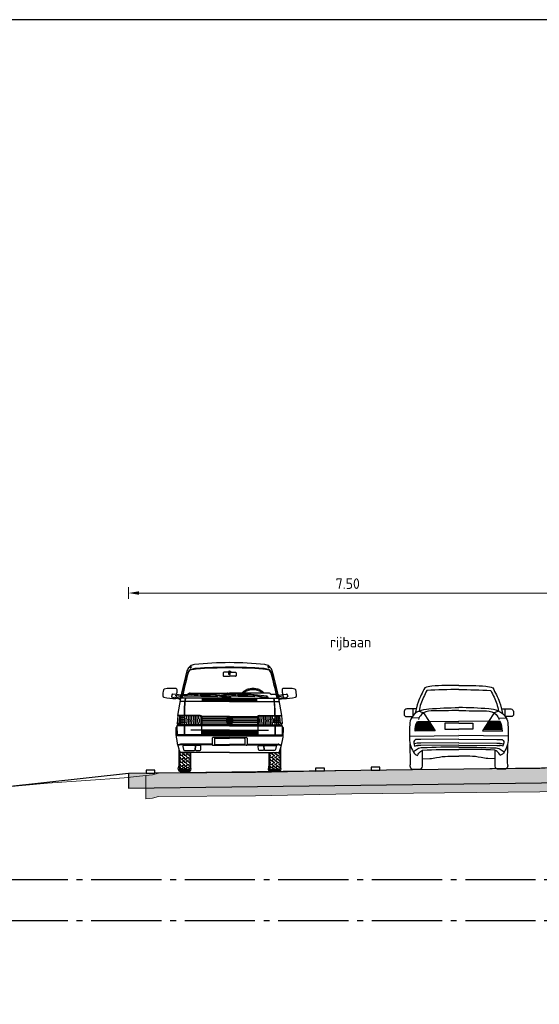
# Model space of a CAD drawing. Header units: metres. Extents: x 180716 to 180809, y 418548 to 418668.
# Tile 93 of 148: x 180727 to 180736, y 418651 to 418668. Entities that reach past the tile are written whole.
import ezdxf

# ---------------------------------------------------------------- set-up
doc = ezdxf.new("R2010")
doc.units = ezdxf.units.M
doc.linetypes.add('AL-NAP_LIJN', pattern=[15.25, 12, -1.5, 0.25, -1.5])
doc.layers.get('0').update_dxf_attribs({"color": 30, "lineweight": 0})
doc.layers.get('Defpoints').update_dxf_attribs({"lineweight": 0})
for name, color, linetype, lineweight in [('B-WE-GW-BERM-GD', 253, 'Continuous', 0), ('B-WE-VH-M', 253, 'Continuous', 0), ('B-WE-VH-VERHARDING_ASFALT-GD', 253, 'Continuous', 0), ('N-WE-GW-BERM-GD', 90, 'Continuous', 30), ('N-WE-VH-M', 7, 'Continuous', 18), ('N-WE-VH-VERHARDING_ASFALT-GD', 210, 'Continuous', 30), ('N-WE-VW-MARKERING-GD', 7, 'Continuous', 30), ('N-WE-WH-WATERPEIL_WINTERPEIL-GD', 150, 'AL-NAP_LIJN', 25), ('N-WE-WH-WATERPEIL_ZOMERPEIL-GD', 150, 'AL-NAP_LIJN', 25), ('X-XX-AL-AANKLEDING-SD', 6, 'Continuous', 25)]:
    doc.layers.add(name, color=color, linetype=linetype, lineweight=lineweight)
doc.layers.add('B-WE-VH-VERHARDING_ASFALT-AD', color=253, linetype='Continuous', lineweight=0, transparency=0.5)
doc.layers.add('N-WE-VH-VERHARDING_ASFALT-AD', color=212, linetype='Continuous', lineweight=18, transparency=0.3)
doc.layers.add('X-XX-AL-HULPLIJN-GD', color=155, linetype='Continuous', lineweight=25, plot=False)
doc.styles.add('NLCS-ISO-M100-T18', font='NLCS-ISO.ttf', dxfattribs={"height": 0.18})
doc.dimstyles.new('NLCS-M100-T18-PIJL_L2_H1', dxfattribs={"dimscale": 0.1, "dimtxt": 2.5, "dimasz": 1.8, "dimexe": 2, "dimexo": 2, "dimgap": 0.7, "dimtad": 1, "dimzin": 0, "dimdsep": 46, "dimtxsty": 'NLCS-ISO-M100-T18', "dimcen": 0, "dimdle": 2, "dimclrd": 256, "dimclre": 256, "dimclrt": 1, "dimadec": 1, "dimazin": 0, "dimtfac": 1, "dimtdec": 3, "dimtofl": 0, "dimtmove": 0, "dimatfit": 3, "dimfxl": 2, "dimfxlon": 1, "dimtfillclr": 256, "dimtolj": 1, "dimtzin": 0, "dimlwd": -1, "dimlwe": -1, "dimarcsym": 0})

# ---------------------------------------------------------------- blocks, each defined once
blk = doc.blocks.new('*D10')
at = {"layer": 'Defpoints', "color": 0, "transparency": 16777216}
for p in [(180736.775, 418657.861), (180736.775, 418654.874), (180729.275, 418654.777)]:
    blk.add_point(p, dxfattribs=at)
at = {"layer": 'N-WE-VH-M', "transparency": 16777216}
for p, q in [((180729.275, 418657.761), (180729.275, 418657.961)), ((180729.455, 418657.861), (180736.595, 418657.861)), ((180736.775, 418657.761), (180736.775, 418657.961))]:
    blk.add_line(p, q, dxfattribs=at)
for points in [[(180729.455, 418657.891), (180729.455, 418657.831), (180729.275, 418657.861)], [(180736.595, 418657.891), (180736.595, 418657.831), (180736.775, 418657.861)]]:
    blk.add_solid(points, dxfattribs=at)
at = {"layer": 'N-WE-VH-M', "color": 1, "transparency": 16777216, "insert": (180733.025, 418658.021), "char_height": 0.18, "attachment_point": 5, "style": 'NLCS-ISO-M100-T18'}
blk.add_mtext('\\A1;7.50', dxfattribs=at)
blk = doc.blocks.new('SAL-AANKLEDING_AUTO2_ACHTERAANZICHT-D')
for points in [[(0, 1.43, 0.026139), (-0.462, 1.419, 0.076615), (-0.581, 1.388, 0.036668), (-0.697, 1.146, 0.049136), (-0.746, 0.952, 2.196377)], [(0, 1.361, 0.005851), (-0.546, 1.345, 0.040858), (-0.65, 1.116, 0.034998), (-0.677, 0.993, -0.100737), (-0.511, 1.03, -0.017526), (0, 1.052, 0.289289)], [(0, 1.43, -0.026139), (0.462, 1.419, -0.076615), (0.581, 1.388, -0.036668), (0.697, 1.146, -0.049136), (0.746, 0.952, -2.196377)], [(0, 1.361, -0.005851), (0.546, 1.345, -0.040858), (0.65, 1.116, -0.034998), (0.677, 0.993, 0.100737), (0.511, 1.03, 0.017526), (0, 1.052, -0.289289)], [(-0.732, 1.029), (-0.891, 1.028, 0.347651), (-0.935, 0.983, -0.016693), (-0.935, 0.923, 0.222222), (-0.911, 0.9, 0.015352), (-0.797, 0.898, -1.767273)], [(0.732, 1.029), (0.891, 1.028, -0.347651), (0.935, 0.983, 0.016693), (0.935, 0.923, -0.222222), (0.911, 0.9, -0.015352), (0.797, 0.898, 1.767273)], [(-0.677, 0.993, 0.153604), (-0.806, 0.885, 0.175673), (-0.838, 0.761, 0.046292), (-0.843, 0.56, 0.169378), (-0.774, 0.291, 0.236211), (-0.706, 0.235, -0.117588), (-0.656, 0.301, -0.15232), (-0.619, 0.322, -0.027876), (0, 0.335, 3.882498)], [(0, 1.003, -0.004258), (-0.473, 0.995, 0.22286), (-0.64, 0.931, 0.139614), (-0.69, 0.851, 2.585177)], [(0, 1.003, 0.004258), (0.473, 0.995, -0.22286), (0.64, 0.931, -0.139614), (0.69, 0.851, -2.585177)], [(0.677, 0.993, -0.153604), (0.806, 0.885, -0.175673), (0.838, 0.761, -0.046292), (0.843, 0.56, -0.169378), (0.774, 0.291, -0.236211), (0.706, 0.235, 0.117588), (0.656, 0.301, 0.15232), (0.619, 0.322, 0.027876), (0, 0.335, -3.882498)], [(-0.506, 0.815), (-0.403, 0.652), (-0.745, 0.648, -0.135811), (-0.709, 0.812), (-0.506, 0.815)], [(0.506, 0.815), (0.403, 0.652), (0.745, 0.648, 0.135811), (0.709, 0.812), (0.506, 0.815)], [(0, 0.513), (-0.652, 0.506, 0.047583), (-0.741, 0.504, 0.730995)], [(0, 0.513), (0.652, 0.506, -0.047583), (0.741, 0.504, -0.730995)], [(-0.835, 0.434), (-0.83, 0.1, -0.248493)], [(0, 0.373, 0.016204), (-0.617, 0.363, 0.146653), (-0.708, 0.339), (-0.776, 0.294)], [(-0.741, 0.504, 0.236554), (-0.769, 0.471, 0.08143), (-0.756, 0.395, -0.070992), (-0.695, 0.404, -0.006009)], [(0, 0.448), (-0.652, 0.441, 0.061396), (-0.766, 0.435, 0.730995)], [(0, 0.41), (-0.652, 0.403, 0.029664), (-0.707, 0.404, 0.730995)], [(0, 0.408, 0.000036), (-0.001, 0.408, 2.482916)], [(0, 0.448), (0.652, 0.441, -0.061396), (0.766, 0.435, -0.730995)], [(0, 0.41), (0.652, 0.403, -0.029664), (0.707, 0.404, -0.730995)], [(0, 0.408, -0.000036), (0.001, 0.408, -2.482916)], [(0, 0.373, -0.016204), (0.617, 0.363, -0.146653), (0.708, 0.339), (0.776, 0.294)], [(0.741, 0.504, -0.236554), (0.769, 0.471, -0.08143), (0.756, 0.395, 0.070992), (0.695, 0.404, 0.006009)], [(0.835, 0.434), (0.83, 0.1, 0.248493)], [(-0.8, -0.002), (-0.683, 0, 0.473275), (-0.622, 0.051, -0.007714), (-0.623, 0.321, -0.63259)], [(-0.624, 0.177), (-0.495, 0.182, 0.037524), (-0.38, 0.196, -0.05794), (-0.187, 0.22, -0.019198), (0, 0.224, -1.799572)], [(0.624, 0.177), (0.495, 0.182, -0.037524), (0.38, 0.196, 0.05794), (0.187, 0.22, 0.019198), (0, 0.224, 1.799572)], [(0.8, -0.002), (0.683, 0, -0.473275), (0.622, 0.051, 0.007714), (0.623, 0.321, 0.63259)], [(-0.83, 0.1, -0.067731), (-0.835, 0.064, 0.089533), (-0.837, 0.057, 0.411641)], [(-0.837, 0.057, 0.247158), (-0.8, -0.002, 0.417966)], [(0.837, 0.057, -0.247158), (0.8, -0.002, -0.417966)], [(0.83, 0.1, 0.067731), (0.835, 0.064, -0.089533), (0.837, 0.057, -0.411641)]]:
    blk.add_lwpolyline(points, format="xyb")
for points in [[(-0.787, 1.029), (-0.787, 0.911)], [(0.787, 1.029), (0.787, 0.911)], [(-0.681, 0.875), (-0.815, 0.871)], [(-0.677, 0.993), (-0.604, 0.961), (-0.506, 0.815), (0, 0.818)], [(0.677, 0.993), (0.604, 0.961), (0.506, 0.815), (0, 0.818)], [(0.681, 0.875), (0.815, 0.871)], [(-0.745, 0.688), (-0.428, 0.691)], [(-0.743, 0.709), (-0.441, 0.711)], [(-0.739, 0.729), (-0.454, 0.732)], [(-0.734, 0.75), (-0.467, 0.753)], [(-0.727, 0.771), (-0.48, 0.773)], [(-0.718, 0.792), (-0.493, 0.794)], [(0, 0.786), (-0.238, 0.786), (-0.238, 0.681)], [(-0.238, 0.681), (0, 0.681)], [(0, 0.786), (0.238, 0.786), (0.238, 0.681)], [(0.238, 0.681), (0, 0.681)], [(0.745, 0.688), (0.428, 0.691)], [(0.743, 0.709), (0.441, 0.711)], [(0.739, 0.729), (0.454, 0.732)], [(0.734, 0.75), (0.467, 0.753)], [(0.727, 0.771), (0.48, 0.773)], [(0.718, 0.792), (0.493, 0.794)], [(-0.843, 0.561), (0, 0.573)], [(-0.746, 0.667), (-0.415, 0.67)], [(0, 0.656), (0, 0.656)], [(0, 0.656), (0, 0.656)], [(0.843, 0.561), (0, 0.573)], [(0.746, 0.667), (0.415, 0.67)]]:
    blk.add_lwpolyline(points)
blk = doc.blocks.new('SAL-AANKLEDING_BUSJE1_VOORAANZICHT-D')
for p, q in [((-0.687, 1.782), (-0.661, 1.764)), ((-0.675, 1.792), (-0.649, 1.774)), ((-0.014, 1.69), (-0.1, 1.69)), ((-0.012, 1.65), (-0.015, 1.7)), ((0.012, 1.65), (0.015, 1.7)), ((0.014, 1.69), (0.1, 1.69)), ((0.675, 1.792), (0.649, 1.774)), ((0.687, 1.782), (0.661, 1.764)), ((-0.11, 1.68), (-0.11, 1.63)), ((-0.1, 1.62), (0, 1.62)), ((0, 1.65), (-0.012, 1.65)), ((0, 1.65), (0.012, 1.65)), ((0.1, 1.62), (0, 1.62)), ((0.11, 1.68), (0.11, 1.63)), ((-0.985, 1.309), (-0.993, 1.274)), ((-0.92, 1.242), (-0.986, 1.262)), ((-0.906, 1.31), (-0.975, 1.317)), ((-0.852, 1.248), (-0.936, 1.265)), ((-0.846, 1.277), (-0.93, 1.295)), ((-0.856, 1.228), (-0.92, 1.242)), ((-0.908, 1.29), (-0.915, 1.261)), ((-0.842, 1.297), (-0.906, 1.31)), ((-0.852, 1.248), (-0.856, 1.228)), ((-0.856, 1.228), (-0.848, 1.216)), ((-0.852, 1.248), (-0.839, 1.256)), ((-0.768, 1.19), (-0.852, 1.19)), ((-0.842, 1.297), (-0.846, 1.277)), ((-0.846, 1.277), (-0.838, 1.264)), ((-0.842, 1.297), (-0.829, 1.305)), ((0, 1.246), (-0.842, 1.246)), ((-0.799, 1.31), (-0.718, 1.31)), ((-0.777, 1.287), (-0.776, 1.297)), ((-0.777, 1.287), (-0.208, 1.273)), ((-0.776, 1.293), (-0.536, 1.287)), ((0, 1.19), (-0.763, 1.19)), ((-0.693, 1.329), (-0.718, 1.31)), ((-0.675, 1.335), (0, 1.335)), ((-0.536, 1.286), (-0.536, 1.291)), ((-0.536, 1.291), (-0.448, 1.289)), ((-0.503, 1.329), (-0.504, 1.312)), ((-0.504, 1.312), (-0.422, 1.308)), ((-0.421, 1.325), (-0.503, 1.329)), ((-0.465, 1.19), (-0.465, 1.246)), ((-0.314, 1.218), (-0.465, 1.218)), ((0, 1.204), (-0.465, 1.204)), ((-0.448, 1.284), (-0.448, 1.289)), ((-0.448, 1.284), (-0.208, 1.278)), ((-0.314, 1.232), (-0.447, 1.232)), ((-0.422, 1.308), (-0.421, 1.325)), ((-0.325, 1.307), (-0.422, 1.313)), ((-0.324, 1.317), (-0.421, 1.323)), ((-0.352, 1.306), (-0.391, 1.308)), ((-0.33, 1.301), (-0.331, 1.296)), ((-0.223, 1.292), (-0.325, 1.307)), ((-0.222, 1.302), (-0.324, 1.317)), ((-0.314, 1.234), (-0.314, 1.218)), ((-0.314, 1.234), (-0.304, 1.234)), ((-0.304, 1.234), (-0.304, 1.218)), ((0, 1.232), (-0.304, 1.232)), ((0, 1.218), (-0.304, 1.218)), ((-0.044, 1.246), (-0.224, 1.29)), ((-0.222, 1.302), (-0.223, 1.292)), ((-0.003, 1.251), (-0.223, 1.292)), ((0.001, 1.279), (-0.222, 1.302)), ((-0.208, 1.273), (-0.208, 1.283)), ((-0.137, 1.287), (-0.136, 1.297)), ((-0.137, 1.287), (0.432, 1.273)), ((-0.136, 1.293), (-0.136, 1.297)), ((-0.136, 1.293), (0.104, 1.287)), ((-0.053, 1.329), (-0.078, 1.31)), ((0.675, 1.335), (0, 1.335)), ((0, 1.246), (0.842, 1.246)), ((0, 1.232), (0.304, 1.232)), ((0, 1.218), (0.304, 1.218)), ((0, 1.204), (0.465, 1.204)), ((0, 1.19), (0.763, 1.19)), ((0.014, 1.262), (0.01, 1.246)), ((0.104, 1.286), (0.104, 1.291)), ((0.104, 1.291), (0.192, 1.289)), ((0.137, 1.329), (0.136, 1.312)), ((0.136, 1.312), (0.218, 1.308)), ((0.219, 1.325), (0.137, 1.329)), ((0.192, 1.284), (0.192, 1.289)), ((0.192, 1.284), (0.432, 1.278)), ((0.218, 1.308), (0.219, 1.325)), ((0.315, 1.307), (0.218, 1.313)), ((0.316, 1.317), (0.219, 1.323)), ((0.288, 1.306), (0.249, 1.308)), ((0.314, 1.234), (0.304, 1.234)), ((0.304, 1.234), (0.304, 1.218)), ((0.31, 1.301), (0.309, 1.296)), ((0.314, 1.234), (0.314, 1.218)), ((0.314, 1.232), (0.447, 1.232)), ((0.314, 1.218), (0.465, 1.218)), ((0.417, 1.292), (0.315, 1.307)), ((0.418, 1.302), (0.316, 1.317)), ((0.596, 1.246), (0.416, 1.29)), ((0.418, 1.302), (0.417, 1.292)), ((0.637, 1.251), (0.417, 1.292)), ((0.641, 1.279), (0.418, 1.302)), ((0.432, 1.273), (0.432, 1.283)), ((0.465, 1.19), (0.465, 1.246)), ((0.504, 1.293), (0.504, 1.297)), ((0.654, 1.262), (0.65, 1.246)), ((0.693, 1.329), (0.718, 1.31)), ((0.799, 1.31), (0.718, 1.31)), ((0.768, 1.19), (0.852, 1.19)), ((0.842, 1.297), (0.829, 1.305)), ((0.846, 1.277), (0.838, 1.264)), ((0.852, 1.248), (0.839, 1.256)), ((0.842, 1.297), (0.906, 1.31)), ((0.842, 1.297), (0.846, 1.277)), ((0.846, 1.277), (0.93, 1.295)), ((0.856, 1.228), (0.848, 1.216)), ((0.852, 1.248), (0.936, 1.265)), ((0.852, 1.248), (0.856, 1.228)), ((0.856, 1.228), (0.92, 1.242)), ((0.906, 1.31), (0.975, 1.317)), ((0.908, 1.29), (0.915, 1.261)), ((0.92, 1.242), (0.986, 1.262)), ((0.985, 1.309), (0.993, 1.274)), ((-0.887, 0.948), (-0.897, 0.816)), ((-0.505, 0.953), (-0.891, 0.953)), ((-0.891, 0.953), (-0.887, 0.948)), ((-0.856, 0.935), (-0.866, 0.816)), ((-0.862, 0.86), (-0.775, 0.86)), ((-0.86, 0.89), (-0.775, 0.89)), ((-0.858, 0.92), (-0.775, 0.92)), ((-0.846, 0.953), (-0.847, 0.944)), ((-0.78, 0.944), (-0.846, 0.944)), ((-0.838, 0.793), (-0.838, 0.944)), ((-0.81, 0.793), (-0.81, 0.944)), ((-0.775, 0.939), (-0.775, 0.903)), ((-0.775, 0.903), (-0.775, 0.825)), ((-0.505, 0.944), (-0.77, 0.944)), ((-0.758, 0.828), (-0.758, 0.898)), ((-0.735, 0.892), (-0.735, 0.944)), ((-0.728, 0.834), (-0.728, 0.89)), ((-0.705, 0.884), (-0.705, 0.944)), ((-0.698, 0.84), (-0.698, 0.882)), ((-0.675, 0.876), (-0.675, 0.944)), ((-0.675, 0.793), (-0.675, 0.844)), ((-0.668, 0.846), (-0.668, 0.874)), ((-0.645, 0.871), (-0.645, 0.944)), ((-0.645, 0.793), (-0.645, 0.848)), ((-0.638, 0.848), (-0.638, 0.871)), ((-0.615, 0.872), (-0.615, 0.944)), ((-0.615, 0.793), (-0.615, 0.847)), ((-0.608, 0.846), (-0.608, 0.874)), ((-0.585, 0.879), (-0.585, 0.944)), ((-0.585, 0.793), (-0.585, 0.842)), ((-0.578, 0.841), (-0.578, 0.881)), ((-0.555, 0.886), (-0.555, 0.944)), ((-0.547, 0.836), (-0.547, 0.888)), ((-0.525, 0.893), (-0.525, 0.944)), ((-0.517, 0.831), (-0.517, 0.894)), ((-0.49, 0.929), (-0.49, 0.901)), ((-0.49, 0.901), (-0.49, 0.826)), ((0, 0.935), (-0.475, 0.935)), ((-0.475, 0.923), (-0.475, 0.805)), ((-0.021, 0.92), (-0.475, 0.92)), ((-0.051, 0.895), (-0.475, 0.895)), ((-0.059, 0.865), (-0.475, 0.865)), ((-0.016, 0.83), (-0.037, 0.877)), ((-0.013, 0.846), (-0.031, 0.887)), ((-0.006, 0.867), (-0.02, 0.898)), ((-0.013, 0.846), (-0.006, 0.863)), ((0, 0.875), (-0.012, 0.902)), ((-0.011, 0.828), (0, 0.853)), ((-0.006, 0.867), (0.006, 0.867)), ((-0.006, 0.863), (0.006, 0.863)), ((0, 0.935), (0.475, 0.935)), ((0, 0.875), (0.012, 0.902)), ((0.011, 0.828), (0, 0.853)), ((0.006, 0.867), (0.02, 0.898)), ((0.013, 0.846), (0.006, 0.863)), ((0.013, 0.846), (0.031, 0.887)), ((0.016, 0.83), (0.037, 0.877)), ((0.021, 0.92), (0.475, 0.92)), ((0.051, 0.895), (0.475, 0.895)), ((0.059, 0.865), (0.475, 0.865)), ((0.475, 0.923), (0.475, 0.805)), ((0.49, 0.929), (0.49, 0.901)), ((0.49, 0.901), (0.49, 0.826)), ((0.505, 0.953), (0.891, 0.953)), ((0.505, 0.944), (0.77, 0.944)), ((0.517, 0.831), (0.517, 0.894)), ((0.525, 0.893), (0.525, 0.944)), ((0.547, 0.836), (0.547, 0.888)), ((0.555, 0.886), (0.555, 0.944)), ((0.577, 0.841), (0.577, 0.881)), ((0.585, 0.879), (0.585, 0.944)), ((0.585, 0.793), (0.585, 0.842)), ((0.607, 0.846), (0.607, 0.874)), ((0.615, 0.872), (0.615, 0.944)), ((0.615, 0.793), (0.615, 0.847)), ((0.637, 0.848), (0.637, 0.871)), ((0.645, 0.871), (0.645, 0.944)), ((0.645, 0.793), (0.645, 0.848)), ((0.667, 0.846), (0.667, 0.874)), ((0.675, 0.876), (0.675, 0.944)), ((0.675, 0.793), (0.675, 0.844)), ((0.697, 0.84), (0.697, 0.882)), ((0.705, 0.884), (0.705, 0.944)), ((0.727, 0.834), (0.727, 0.89)), ((0.735, 0.892), (0.735, 0.944)), ((0.757, 0.828), (0.757, 0.898)), ((0.775, 0.939), (0.775, 0.903)), ((0.858, 0.92), (0.775, 0.92)), ((0.775, 0.903), (0.775, 0.825)), ((0.86, 0.89), (0.775, 0.89)), ((0.862, 0.86), (0.775, 0.86)), ((0.78, 0.944), (0.846, 0.944)), ((0.81, 0.793), (0.81, 0.944)), ((0.838, 0.793), (0.838, 0.944)), ((0.846, 0.953), (0.847, 0.944)), ((0.856, 0.935), (0.866, 0.816)), ((0.891, 0.953), (0.887, 0.948)), ((0.887, 0.948), (0.897, 0.816)), ((-0.901, 0.761), (-0.92, 0.739)), ((-0.901, 0.776), (-0.887, 0.793)), ((0, 0.776), (-0.901, 0.776)), ((-0.901, 0.776), (-0.896, 0.611)), ((-0.853, 0.776), (-0.901, 0.776)), ((-0.897, 0.816), (-0.866, 0.816)), ((-0.887, 0.793), (-0.897, 0.816)), ((-0.856, 0.793), (-0.887, 0.793)), ((-0.856, 0.793), (-0.866, 0.816)), ((-0.865, 0.83), (-0.775, 0.83)), ((-0.78, 0.793), (-0.856, 0.793)), ((-0.778, 0.793), (-0.778, 0.621)), ((-0.775, 0.825), (-0.775, 0.798)), ((-0.773, 0.793), (-0.773, 0.621)), ((-0.505, 0.793), (-0.77, 0.793)), ((-0.735, 0.793), (-0.735, 0.833)), ((-0.705, 0.793), (-0.705, 0.839)), ((0, 0.698), (-0.665, 0.698)), ((-0.555, 0.793), (-0.555, 0.837)), ((-0.525, 0.793), (-0.525, 0.832)), ((0, 0.793), (-0.505, 0.793)), ((-0.49, 0.826), (-0.49, 0.808)), ((-0.481, 0.776), (-0.481, 0.611)), ((0, 0.68), (-0.481, 0.68)), ((-0.051, 0.835), (-0.475, 0.835)), ((0, 0.805), (-0.475, 0.805)), ((0, 0.805), (0.475, 0.805)), ((0, 0.793), (0.505, 0.793)), ((0, 0.776), (0.901, 0.776)), ((0, 0.698), (0.665, 0.698)), ((0, 0.68), (0.481, 0.68)), ((0.051, 0.835), (0.475, 0.835)), ((0.481, 0.776), (0.481, 0.611)), ((0.49, 0.826), (0.49, 0.808)), ((0.505, 0.793), (0.77, 0.793)), ((0.525, 0.793), (0.525, 0.832)), ((0.555, 0.793), (0.555, 0.837)), ((0.705, 0.793), (0.705, 0.839)), ((0.735, 0.793), (0.735, 0.833)), ((0.773, 0.793), (0.773, 0.621)), ((0.865, 0.83), (0.775, 0.83)), ((0.775, 0.825), (0.775, 0.798)), ((0.778, 0.793), (0.778, 0.621)), ((0.78, 0.793), (0.856, 0.793)), ((0.853, 0.776), (0.901, 0.776)), ((0.856, 0.793), (0.866, 0.816)), ((0.856, 0.793), (0.887, 0.793)), ((0.897, 0.816), (0.866, 0.816)), ((0.887, 0.793), (0.897, 0.816)), ((0.901, 0.776), (0.887, 0.793)), ((0.901, 0.776), (0.896, 0.611)), ((0.901, 0.761), (0.92, 0.739)), ((0, 0.611), (-0.906, 0.611)), ((-0.481, 0.621), (-0.896, 0.621)), ((0, 0.601), (-0.891, 0.601)), ((0, 0.663), (-0.481, 0.663)), ((0, 0.646), (-0.481, 0.646)), ((0, 0.629), (-0.481, 0.629)), ((-0.3, 0.561), (-0.3, 0.456)), ((0, 0.576), (-0.285, 0.576)), ((-0.261, 0.554), (-0.261, 0.464)), ((-0.251, 0.564), (0, 0.564)), ((0, 0.663), (0.481, 0.663)), ((0, 0.646), (0.481, 0.646)), ((0, 0.629), (0.481, 0.629)), ((0, 0.611), (0.906, 0.611)), ((0, 0.601), (0.891, 0.601)), ((0, 0.576), (0.285, 0.576)), ((0.251, 0.564), (0, 0.564)), ((0.261, 0.554), (0.261, 0.464)), ((0.3, 0.561), (0.3, 0.456)), ((0.481, 0.621), (0.896, 0.621)), ((-0.842, 0.458), (-0.883, 0.447)), ((-0.84, 0.448), (-0.88, 0.437)), ((-0.87, 0.384), (-0.87, 0.085)), ((-0.858, 0.347), (-0.858, 0)), ((-0.3, 0.46), (-0.829, 0.46)), ((-0.299, 0.45), (-0.827, 0.45)), ((-0.285, 0.441), (0, 0.441)), ((-0.251, 0.454), (0, 0.454)), ((0.251, 0.454), (0, 0.454)), ((0.285, 0.441), (0, 0.441)), ((0.299, 0.45), (0.827, 0.45)), ((0.3, 0.46), (0.829, 0.46)), ((0.84, 0.448), (0.88, 0.437)), ((0.842, 0.458), (0.883, 0.447)), ((0.858, 0.347), (0.858, 0)), ((0.87, 0.384), (0.87, 0.085)), ((-0.855, 0.295), (-0.835, 0.295)), ((-0.855, 0.235), (-0.835, 0.235)), ((-0.855, 0.175), (-0.835, 0.175)), ((0, 0.321), (-0.847, 0.321)), ((-0.82, 0.265), (-0.84, 0.265)), ((-0.82, 0.205), (-0.84, 0.205)), ((-0.82, 0.265), (-0.785, 0.295)), ((-0.82, 0.265), (-0.785, 0.235)), ((-0.82, 0.205), (-0.785, 0.235)), ((-0.82, 0.205), (-0.785, 0.175)), ((-0.82, 0.145), (-0.785, 0.175)), ((-0.815, 0.321), (-0.785, 0.295)), ((-0.785, 0.295), (-0.765, 0.295)), ((-0.785, 0.235), (-0.765, 0.235)), ((-0.785, 0.175), (-0.765, 0.175)), ((-0.755, 0.265), (-0.775, 0.265)), ((-0.755, 0.205), (-0.775, 0.205)), ((-0.755, 0.265), (-0.72, 0.295)), ((-0.755, 0.265), (-0.72, 0.235)), ((-0.755, 0.205), (-0.72, 0.235)), ((-0.755, 0.205), (-0.72, 0.175)), ((-0.755, 0.145), (-0.72, 0.175)), ((-0.75, 0.321), (-0.72, 0.295)), ((-0.72, 0.295), (-0.7, 0.295)), ((-0.72, 0.235), (-0.7, 0.235)), ((-0.72, 0.175), (-0.7, 0.175)), ((-0.685, 0.265), (-0.705, 0.265)), ((-0.685, 0.205), (-0.705, 0.205)), ((-0.683, 0.321), (-0.683, 0)), ((-0.67, 0.321), (-0.67, 0.085)), ((0, 0.321), (0.847, 0.321)), ((0.67, 0.321), (0.67, 0.085)), ((0.682, 0.321), (0.682, 0)), ((0.685, 0.265), (0.705, 0.265)), ((0.685, 0.205), (0.705, 0.205)), ((0.72, 0.295), (0.7, 0.295)), ((0.72, 0.235), (0.7, 0.235)), ((0.72, 0.175), (0.7, 0.175)), ((0.75, 0.321), (0.72, 0.295)), ((0.755, 0.265), (0.72, 0.295)), ((0.755, 0.265), (0.72, 0.235)), ((0.755, 0.205), (0.72, 0.235)), ((0.755, 0.205), (0.72, 0.175)), ((0.755, 0.145), (0.72, 0.175)), ((0.755, 0.265), (0.775, 0.265)), ((0.755, 0.205), (0.775, 0.205)), ((0.785, 0.295), (0.765, 0.295)), ((0.785, 0.235), (0.765, 0.235)), ((0.785, 0.175), (0.765, 0.175)), ((0.815, 0.321), (0.785, 0.295)), ((0.82, 0.265), (0.785, 0.295)), ((0.82, 0.265), (0.785, 0.235)), ((0.82, 0.205), (0.785, 0.235)), ((0.82, 0.205), (0.785, 0.175)), ((0.82, 0.145), (0.785, 0.175)), ((0.82, 0.265), (0.84, 0.265)), ((0.82, 0.205), (0.84, 0.205)), ((0.855, 0.295), (0.835, 0.295)), ((0.855, 0.235), (0.835, 0.235)), ((0.855, 0.175), (0.835, 0.175)), ((-0.858, 0), (-0.683, 0)), ((-0.855, 0.115), (-0.835, 0.115)), ((-0.855, 0.06), (-0.835, 0.06)), ((-0.855, 0.025), (-0.835, 0.025)), ((-0.855, 0.01), (-0.835, 0.01)), ((-0.82, 0.145), (-0.84, 0.145)), ((-0.82, 0.085), (-0.84, 0.085)), ((-0.82, 0.04), (-0.84, 0.04)), ((-0.82, 0.015), (-0.84, 0.015)), ((-0.82, 0.005), (-0.84, 0.005)), ((-0.82, 0.145), (-0.785, 0.115)), ((-0.82, 0.085), (-0.785, 0.115)), ((-0.82, 0.085), (-0.785, 0.06)), ((-0.82, 0.04), (-0.785, 0.06)), ((-0.82, 0.04), (-0.785, 0.025)), ((-0.82, 0.015), (-0.785, 0.025)), ((-0.82, 0.015), (-0.785, 0.01)), ((-0.82, 0.005), (-0.785, 0.01)), ((-0.82, 0.005), (-0.785, 0)), ((-0.785, 0.115), (-0.765, 0.115)), ((-0.785, 0.06), (-0.765, 0.06)), ((-0.785, 0.025), (-0.765, 0.025)), ((-0.785, 0.01), (-0.765, 0.01)), ((-0.755, 0.145), (-0.775, 0.145)), ((-0.755, 0.085), (-0.775, 0.085)), ((-0.755, 0.04), (-0.775, 0.04)), ((-0.755, 0.015), (-0.775, 0.015)), ((-0.755, 0.005), (-0.775, 0.005)), ((-0.755, 0.145), (-0.72, 0.115)), ((-0.755, 0.085), (-0.72, 0.115)), ((-0.755, 0.085), (-0.72, 0.06)), ((-0.755, 0.04), (-0.72, 0.06)), ((-0.755, 0.04), (-0.72, 0.025)), ((-0.755, 0.015), (-0.72, 0.025)), ((-0.755, 0.015), (-0.72, 0.01)), ((-0.755, 0.005), (-0.72, 0.01)), ((-0.755, 0.005), (-0.72, 0)), ((-0.72, 0.115), (-0.7, 0.115)), ((-0.72, 0.06), (-0.7, 0.06)), ((-0.72, 0.025), (-0.7, 0.025)), ((-0.72, 0.01), (-0.7, 0.01)), ((-0.685, 0.145), (-0.705, 0.145)), ((-0.685, 0.085), (-0.705, 0.085)), ((-0.685, 0.04), (-0.705, 0.04)), ((-0.685, 0.015), (-0.705, 0.015)), ((-0.685, 0.005), (-0.705, 0.005)), ((0.858, 0), (0.682, 0)), ((0.685, 0.145), (0.705, 0.145)), ((0.685, 0.085), (0.705, 0.085)), ((0.685, 0.04), (0.705, 0.04)), ((0.685, 0.015), (0.705, 0.015)), ((0.685, 0.005), (0.705, 0.005)), ((0.72, 0.115), (0.7, 0.115)), ((0.72, 0.06), (0.7, 0.06)), ((0.72, 0.025), (0.7, 0.025)), ((0.72, 0.01), (0.7, 0.01)), ((0.755, 0.145), (0.72, 0.115)), ((0.755, 0.085), (0.72, 0.115)), ((0.755, 0.085), (0.72, 0.06)), ((0.755, 0.04), (0.72, 0.06)), ((0.755, 0.04), (0.72, 0.025)), ((0.755, 0.015), (0.72, 0.025)), ((0.755, 0.015), (0.72, 0.01)), ((0.755, 0.005), (0.72, 0.01)), ((0.755, 0.005), (0.72, 0)), ((0.755, 0.145), (0.775, 0.145)), ((0.755, 0.085), (0.775, 0.085)), ((0.755, 0.04), (0.775, 0.04)), ((0.755, 0.015), (0.775, 0.015)), ((0.755, 0.005), (0.775, 0.005)), ((0.785, 0.115), (0.765, 0.115)), ((0.785, 0.06), (0.765, 0.06)), ((0.785, 0.025), (0.765, 0.025)), ((0.785, 0.01), (0.765, 0.01)), ((0.82, 0.145), (0.785, 0.115)), ((0.82, 0.085), (0.785, 0.115)), ((0.82, 0.085), (0.785, 0.06)), ((0.82, 0.04), (0.785, 0.06)), ((0.82, 0.04), (0.785, 0.025)), ((0.82, 0.015), (0.785, 0.025)), ((0.82, 0.015), (0.785, 0.01)), ((0.82, 0.005), (0.785, 0.01)), ((0.82, 0.005), (0.785, 0)), ((0.82, 0.145), (0.84, 0.145)), ((0.82, 0.085), (0.84, 0.085)), ((0.82, 0.04), (0.84, 0.04)), ((0.82, 0.015), (0.84, 0.015)), ((0.82, 0.005), (0.84, 0.005)), ((0.855, 0.115), (0.835, 0.115)), ((0.855, 0.06), (0.835, 0.06)), ((0.855, 0.025), (0.835, 0.025)), ((0.855, 0.01), (0.835, 0.01))]:
    blk.add_line(p, q)
for points in [[(0, 1.711, 0.072539), (-0.006, 1.71, 0.083707), (-0.011, 1.708, 0.106587), (-0.014, 1.704, 0.131335), (-0.015, 1.7, 0.131335)], [(-0.015, 1.7, 0.131335), (-0.014, 1.696, 0.106587), (-0.011, 1.692, 0.083707), (-0.006, 1.69, 0.072539), (0, 1.689, 0.072539)], [(0, 1.711, -0.072539), (0.006, 1.71, -0.083707), (0.011, 1.708, -0.106587), (0.014, 1.704, -0.131335), (0.015, 1.7, -0.131335)], [(0.015, 1.7, -0.131335), (0.014, 1.696, -0.106587), (0.011, 1.692, -0.083707), (0.006, 1.69, -0.072539), (0, 1.689, -0.072539)], [(0.214, 1.335, -0.084851), (0.254, 1.374, -0.081148), (0.319, 1.404, -0.069152), (0.4, 1.416, -0.069152), (0.481, 1.404, -0.081148), (0.546, 1.374, -0.084851), (0.586, 1.335, -0.13694)], [(0.24, 1.335, -0.058647), (0.266, 1.357, -0.081148), (0.325, 1.385, -0.069152), (0.4, 1.396, -0.069152), (0.475, 1.385, -0.081148), (0.534, 1.357, -0.058647), (0.56, 1.335, -0.13694)]]:
    blk.add_lwpolyline(points, format="xyb")
for points in [[(-0.772, 0.355), (-0.604, 0.355, 0.394848), (-0.589, 0.369), (-0.586, 0.424, 0.433848), (-0.601, 0.44), (-0.783, 0.44, 0.473285), (-0.798, 0.422), (-0.787, 0.367, 0.357511)], [(-0.586, 0.426), (-0.589, 0.371, 0.433848), (-0.574, 0.355), (-0.509, 0.355, 0.394848), (-0.494, 0.369), (-0.491, 0.424, 0.433848), (-0.506, 0.44), (-0.571, 0.44, 0.394848)], [(0.586, 0.426), (0.589, 0.371, -0.433848), (0.574, 0.355), (0.509, 0.355, -0.394848), (0.494, 0.369), (0.491, 0.424, -0.433848), (0.506, 0.44), (0.571, 0.44, -0.394848)], [(0.772, 0.355), (0.604, 0.355, -0.394848), (0.589, 0.369), (0.586, 0.424, -0.433848), (0.601, 0.44), (0.783, 0.44, -0.473285), (0.798, 0.422), (0.787, 0.367, -0.357511)]]:
    blk.add_lwpolyline(points, format="xyb", close=True)
for centre, radius in [((0, 1.265), 0.0141), ((0.64, 1.265), 0.0141), ((0.64, 1.265), 0.0141), ((0, 0.865), 0.0455)]:
    blk.add_circle(centre, radius)
for centre, radius, start, end in [((0.034, -4.252), 6.106, 90.3225, 95.9809), ((-0.034, -4.252), 6.106, 84.0191, 89.6775), ((5.134, 0.077), 6.088, 164.422, 171.729), ((5.011, 0.102), 5.94, 164.528, 168.8984), ((-0.586, 1.672), 0.15, 132.3696, 164.3323), ((-0.641, 1.667), 0.075, 103.5054, 165.0308), ((-0.638, 1.657), 0.0754, 104.6324, 162.2824), ((-0.684, 1.791), 0.00931, 251.7738, 6.9564), ((-0.586, 1.672), 0.15, 95.9809, 126.3606), ((-0.534, 1.243), 0.512, 94.2051, 104.0781), ((-0.534, 1.243), 0.502, 94.2051, 104.0781), ((0, -6.026), 7.801, 90, 94.2051), ((0, -6.026), 7.791, 90, 94.2051), ((-0.1, 1.68), 0.01, 90, 180), ((0, -6.026), 7.801, 85.7949, 90), ((0, -6.026), 7.791, 85.7949, 90), ((0.1, 1.68), 0.01, 0, 90), ((0.534, 1.243), 0.502, 75.9219, 85.7949), ((0.534, 1.243), 0.512, 75.9219, 85.7949), ((0.586, 1.672), 0.15, 53.6394, 84.0191), ((0.638, 1.657), 0.0754, 17.7176, 75.3676), ((0.641, 1.667), 0.075, 14.9692, 76.4946), ((0.684, 1.791), 0.00931, 173.0436, 288.2262), ((0.586, 1.672), 0.15, 15.6677, 47.6304), ((-5.011, 0.102), 5.94, 11.1016, 15.472), ((-5.134, 0.077), 6.088, 8.271, 15.578), ((5.011, 0.102), 5.934, 164.5736, 168.8871), ((-0.1, 1.63), 0.01, 180, 270), ((0.1, 1.63), 0.01, 270, 0), ((-5.011, 0.102), 5.934, 11.1129, 15.4264), ((-0.517, 1.278), 0.626, 170.0054, 179.4372), ((-1.114, 1.383), 0.02, 99.285, 170.0054), ((-0.99, 0.623), 0.79, 84.5321, 99.285), ((-0.916, 1.39), 0.02, 0.554, 84.5321), ((-1.216, 1.387), 0.319, 346.0688, 0.554), ((0.916, 1.39), 0.02, 95.4679, 179.446), ((1.216, 1.387), 0.319, 179.446, 193.9312), ((0.99, 0.623), 0.79, 80.715, 95.4679), ((1.114, 1.383), 0.02, 9.9946, 80.715), ((0.517, 1.278), 0.626, 0.5628, 9.9946), ((-1.123, 1.284), 0.02, 179.4372, 255.3954), ((-0.944, 1.971), 0.73, 255.3954, 271.8905), ((-0.983, 1.272), 0.01, 168.1887, 252.4254), ((-0.976, 1.307), 0.01, 83.952, 168.1887), ((0.91, 1.001), 1.689, 171.6681, 181.6239), ((-0.668, 0.823), 0.487, 88.2063, 102.8337), ((0.91, 1.001), 1.684, 171.6432, 181.6239), ((-0.675, 1.305), 0.03, 90, 126.8699), ((-0.511, 0.553), 0.77, 89.4669, 100.6601), ((-0.511, 0.548), 0.77, 89.4787, 100.6601), ((-0.668, 0.823), 0.487, 74.2853, 85.6229), ((-0.447, 1.214), 0.018, 90, 180), ((-0.34, 0.814), 0.487, 91.4961, 102.8337), ((-0.511, 0.548), 0.77, 76.4588, 81.0719), ((-0.511, 0.553), 0.77, 76.4588, 78.0878), ((-0.34, 0.814), 0.487, 74.2853, 88.9127), ((-0.309, 1.219), 0.00513, 192.6804, 347.3196), ((-0.028, 0.823), 0.487, 88.2063, 102.8337), ((-0.035, 1.305), 0.03, 90, 126.8699), ((0.129, 0.553), 0.77, 89.4669, 100.6601), ((0.129, 0.548), 0.77, 89.4787, 100.6601), ((-0.028, 0.823), 0.487, 74.2853, 85.6229), ((0.3, 0.814), 0.487, 91.4961, 102.8337), ((0.129, 0.548), 0.77, 76.4588, 81.0719), ((0.129, 0.553), 0.77, 76.4588, 78.0878), ((0.309, 1.219), 0.00513, 192.6804, 347.3196), ((0.3, 0.814), 0.487, 74.2853, 88.9127), ((0.447, 1.214), 0.018, 0, 90), ((0.675, 1.305), 0.03, 53.1301, 90), ((-0.91, 1.001), 1.684, 358.3761, 8.3568), ((-0.91, 1.001), 1.689, 358.3761, 8.3319), ((0.944, 1.971), 0.73, 268.1095, 284.6046), ((0.976, 1.307), 0.01, 11.8113, 96.048), ((0.983, 1.272), 0.01, 287.5746, 11.8113), ((1.123, 1.284), 0.02, 284.6046, 0.5628), ((-0.846, 0.934), 0.01, 90, 175.5074), ((-0.78, 0.939), 0.005, 360, 90), ((-0.77, 0.939), 0.005, 90, 180), ((-0.505, 0.923), 0.03, 0, 90), ((-0.505, 0.929), 0.015, 0, 90), ((0, 0.865), 0.059, 90, 270), ((0, 0.865), 0.0385, 162.2008, 245.7992), ((0, 0.865), 0.0385, 121.3138, 144.6054), ((0, 0.865), 0.0385, 72.2611, 107.7389), ((0, 0.865), 0.059, 270, 90), ((0, 0.865), 0.0385, 294.2008, 17.7992), ((0, 0.865), 0.0385, 35.3946, 58.6862), ((0.505, 0.923), 0.03, 90, 180), ((0.505, 0.929), 0.015, 90, 180), ((0.77, 0.939), 0.005, 0, 90), ((0.78, 0.939), 0.005, 90, 180), ((0.846, 0.934), 0.01, 4.4926, 90), ((0.108, 0.702), 1.029, 177.9701, 201.7543), ((-0.78, 0.798), 0.005, 270, 360), ((-0.77, 0.798), 0.005, 180, 270), ((-0.505, 0.808), 0.015, 270, 360), ((0, 0.865), 0.0385, 253.3138, 286.6862), ((0.505, 0.808), 0.015, 180, 270), ((0.77, 0.798), 0.005, 270, 0), ((0.78, 0.798), 0.005, 180, 270), ((-0.108, 0.702), 1.029, 338.2457, 2.0299), ((-0.906, 0.601), 0.01, 90, 185.7076), ((-0.285, 0.561), 0.015, 90, 180), ((-0.251, 0.554), 0.01, 90, 180), ((0.251, 0.554), 0.01, 0, 90), ((0.285, 0.561), 0.015, 0, 90), ((0.906, 0.601), 0.01, 354.2924, 90), ((-0.829, 0.41), 0.05, 90, 105.1544), ((-0.827, 0.4), 0.05, 90, 105.1544), ((-0.285, 0.456), 0.015, 180, 270), ((-0.251, 0.464), 0.01, 180, 270), ((0.251, 0.464), 0.01, 270, 0), ((0.285, 0.456), 0.015, 270, 0), ((0.827, 0.4), 0.05, 74.8456, 90), ((0.829, 0.41), 0.05, 74.8456, 90), ((-0.85, 0.029), 0.0297, 160.8009, 254.951), ((-1.011, 0.085), 0.141, 340.8009, 0), ((-0.69, 0.029), 0.0297, 285.049, 19.1991), ((-0.529, 0.085), 0.141, 180, 199.1991), ((0.69, 0.029), 0.0297, 160.8009, 254.951), ((0.529, 0.085), 0.141, 340.8009, 360), ((0.85, 0.029), 0.0297, 285.049, 19.1991), ((1.011, 0.085), 0.141, 180, 199.1991)]:
    blk.add_arc(centre, radius, start, end)

msp = doc.modelspace()

# ---------------------------------------------------------------- hatches: boundary and pattern name
at = {"layer": 'B-WE-VH-VERHARDING_ASFALT-AD'}
h = msp.add_hatch(color=256, dxfattribs=at)
h.dxf.hatch_style = 1
h.paths.add_polyline_path([(180729.57, 418654.341), (180729.57, 418654.741), (180729.687, 418654.756), (180729.787, 418654.783), (180731.446, 418654.795), (180733.093, 418654.829), (180734.679, 418654.848), (180736.31, 418654.862), (180736.495, 418654.871), (180736.557, 418654.89), (180736.557, 418654.49), (180736.495, 418654.471), (180736.31, 418654.462), (180734.679, 418654.448), (180733.093, 418654.429), (180731.446, 418654.395), (180729.787, 418654.383), (180729.687, 418654.356)])
at = {"layer": 'N-WE-VH-VERHARDING_ASFALT-AD'}
h = msp.add_hatch(color=256, dxfattribs=at)
h.dxf.hatch_style = 1
h.paths.add_polyline_path([(180729.275, 418654.527), (180736.775, 418654.624), (180736.775, 418654.874), (180729.275, 418654.777)])

# ---------------------------------------------------------------- linework, layer by layer
at = {"layer": 'B-WE-GW-BERM-GD', "flags": 128}
msp.add_lwpolyline([(180717.437, 418654.51), (180717.731, 418654.497), (180721.018, 418654.424), (180721.102, 418654.424), (180721.595, 418654.421), (180722.374, 418654.404), (180722.857, 418654.393), (180722.992, 418654.399), (180723.624, 418654.393), (180725.304, 418654.41), (180725.705, 418654.413), (180725.938, 418654.427), (180727.456, 418654.573), (180727.886, 418654.613), (180729.201, 418654.705), (180729.57, 418654.741), (180729.687, 418654.756), (180729.787, 418654.783), (180731.446, 418654.795), (180733.093, 418654.829), (180734.679, 418654.848), (180736.31, 418654.862)], dxfattribs=at)
at = {"layer": 'B-WE-VH-VERHARDING_ASFALT-GD', "flags": 128}
msp.add_lwpolyline([(180729.57, 418654.341), (180729.57, 418654.741), (180729.687, 418654.756), (180729.787, 418654.783), (180731.446, 418654.795), (180733.093, 418654.829), (180734.679, 418654.848), (180736.31, 418654.862), (180736.495, 418654.871), (180736.557, 418654.89), (180736.557, 418654.49), (180736.495, 418654.471), (180736.31, 418654.462), (180734.679, 418654.448), (180733.093, 418654.429), (180731.446, 418654.395), (180729.787, 418654.383), (180729.687, 418654.356)], close=True, dxfattribs=at)
at = {"layer": 'N-WE-GW-BERM-GD', "flags": 128}
msp.add_lwpolyline([(180729.275, 418654.777), (180726.425, 418654.462)], dxfattribs=at)
at = {"layer": 'N-WE-VH-VERHARDING_ASFALT-GD', "flags": 128}
msp.add_lwpolyline([(180729.275, 418654.527), (180736.775, 418654.624), (180736.775, 418654.874), (180729.275, 418654.777)], close=True, dxfattribs=at)
at = {"layer": 'N-WE-VW-MARKERING-GD', "flags": 128}
for points in [[(180729.725, 418654.833), (180729.575, 418654.831), (180729.575, 418654.781), (180729.725, 418654.783)], [(180732.625, 418654.87), (180732.475, 418654.868), (180732.475, 418654.818), (180732.625, 418654.82)], [(180733.575, 418654.885), (180733.425, 418654.883), (180733.425, 418654.833), (180733.575, 418654.835)]]:
    msp.add_lwpolyline(points, close=True, dxfattribs=at)
at = {"layer": 'N-WE-WH-WATERPEIL_WINTERPEIL-GD', "ltscale": 0.1, "flags": 128}
msp.add_lwpolyline([(180717.437, 418652.264), (180750.998, 418652.264)], dxfattribs=at)
at = {"layer": 'N-WE-WH-WATERPEIL_ZOMERPEIL-GD', "ltscale": 0.1, "flags": 128}
msp.add_lwpolyline([(180717.437, 418652.964), (180750.998, 418652.964)], dxfattribs=at)
at = {"layer": 'X-XX-AL-HULPLIJN-GD', "flags": 128}
msp.add_lwpolyline([(180756.155, 418667.659), (180716.155, 418667.659), (180716.155, 418647.659), (180756.155, 418647.659)], close=True, dxfattribs=at)

# ---------------------------------------------------------------- block references
at = {"layer": 'X-XX-AL-AANKLEDING-SD'}
for name, p in [('SAL-AANKLEDING_BUSJE1_VOORAANZICHT-D', (180731.004, 418654.817)), ('SAL-AANKLEDING_AUTO2_ACHTERAANZICHT-D', (180734.924, 418654.851))]:
    msp.add_blockref(name, p, dxfattribs=at)

# ---------------------------------------------------------------- texts
at = {"layer": 'B-WE-VH-M', "insert": (180732.721, 418657.112), "char_height": 0.18, "attachment_point": 1, "style": 'NLCS-ISO-M100-T18'}
msp.add_mtext_dynamic_manual_height_columns('rijbaan', width=1.40239, gutter_width=12.5, heights=[0], dxfattribs=at)

# ---------------------------------------------------------------- dimensions: what is measured, and where the dimension line sits
at = {"layer": 'N-WE-VH-M'}
dim = msp.add_linear_dim(base=(180736.775, 418657.861), p1=(180729.275, 418654.777), p2=(180736.775, 418654.874), dimstyle='NLCS-M100-T18-PIJL_L2_H1', override={"dimexe": 1, "dimexo": 1, "dimdle": 1, "dimtofl": 1, "dimfxl": 1}, dxfattribs=at)
dim.commit()
dim.dimension.update_dxf_attribs({"geometry": '*D10', "text_midpoint": (180733.025, 418657.861), "dimtype": 160})

doc.saveas('drawing.dxf')
